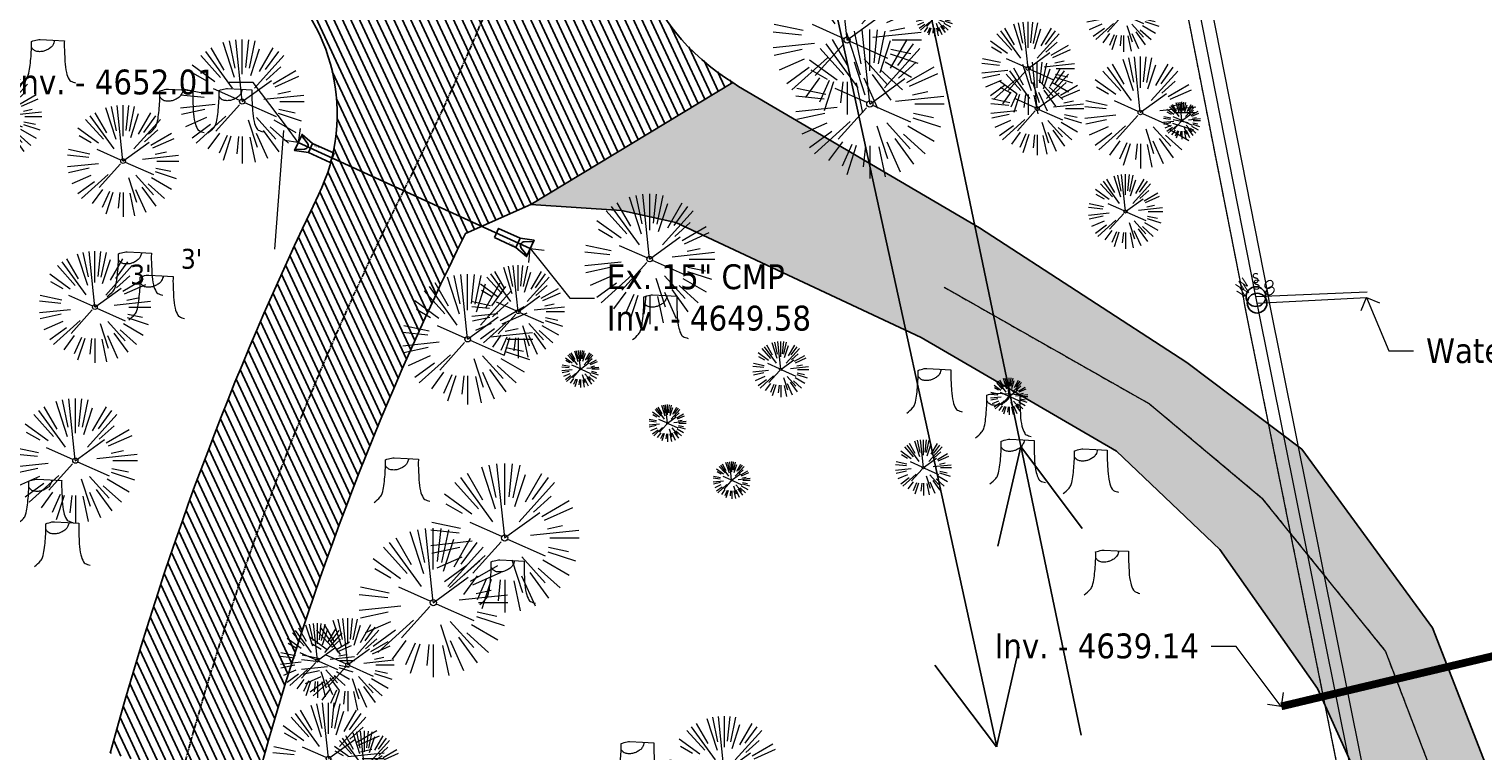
# Model space of a CAD drawing. Header units: feet. Extents: x 1134296 to 1140710, y 647902 to 649877.
# Tile 3 of 42: x 1134629 to 1134863, y 648098 to 648214. Entities that reach past the tile are written whole.
import ezdxf
from ezdxf import colors
from ezdxf.entities.mleader import LeaderData, LeaderLine
from ezdxf.enums import TextEntityAlignment as Align
from ezdxf.lldxf.tags import DXFTag
from ezdxf.math import Vec2, Vec3

# ---------------------------------------------------------------- set-up
doc = ezdxf.new("R2010")
doc.units = ezdxf.units.FT
doc.header["$MEASUREMENT"] = 0
doc.linetypes.add('CENTER2', pattern=[1.125, 0.75, -0.125, 0.125, -0.125])
doc.linetypes.add('PHANTOM2', pattern=[1.25, 0.625, -0.125, 0.125, -0.125, 0.125, -0.125])
for name, color, linetype in [('C-PRKG-ASPH', 5, 'Continuous'), ('C-ROAD-ASPHALT', 1, 'Continuous'), ('C-ROAD-CNTR', 1, 'CENTER2'), ('C-UTIL-STRM-PIPE', 210, 'Continuous'), ('C-UTIL-STRM-STRC', 210, 'Continuous'), ('C-UTIL-WATER-MEP', 7, 'WATER (.5x)'), ('G-TEXT-ST02', 2, 'Continuous'), ('G-XREF', 7, 'Continuous'), ('V-PVMT-ASPH', 111, 'Continuous'), ('V-UTIL-WATR-STRC', 8, 'Continuous')]:
    doc.layers.add(name, color=color, linetype=linetype)
for name, color, linetype, lineweight in [('V-ANNO-TEXT', 8, 'Continuous', 13), ('V-PVMT-HTCH-ASPH', 8, 'Continuous', 13), ('V-SITE-ROCK', 8, 'Continuous', 18), ('V-SITE-VEGE', 8, 'Continuous', 18), ('V-UTIL-STRM-LINE', 8, 'STORM (.5x)', 15), ('V-UTIL-WATR-LINE', 8, 'WATER', 15)]:
    doc.layers.add(name, color=color, linetype=linetype, lineweight=lineweight)
doc.layers.add('V-PVMT-CNTR', color=8, linetype='Continuous', lineweight=5, plot=False)
doc.styles.add('SEI Annotative', font='tahoma.ttf', dxfattribs={"height": 0.1})
doc.styles.add('SEI-Dim & Leader', font='tahoma.ttf')
doc.styles.get("Standard").update_dxf_attribs({"font": 'arial.ttf'})
tags = doc.linetypes.add('STORM (.5x)', pattern='A,0.75,-0.2,["SD",Standard,S=0.08,R=0,X=-0.1,Y=-0.04],-0.15', length=1.1).pattern_tags.tags
tags[6] = DXFTag(74, 10)
tags = doc.linetypes.add('WATER', pattern='A,1.5,-0.2,["W",Standard,S=0.08,R=0,X=-0.1,Y=-0.04],-0.05', length=1.75).pattern_tags.tags
tags[6] = DXFTag(74, 10)
tags = doc.linetypes.add('WATER (.5x)', pattern='A,0.75,-0.2,["W",Standard,S=0.08,R=0,X=-0.1,Y=-0.04],-0.05', length=1).pattern_tags.tags
tags[6] = DXFTag(74, 10)
pattern_1 = [(115, (0, 0), (-1.132884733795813, -0.5282728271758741), [])]

# ---------------------------------------------------------------- blocks, each defined once
blk = doc.blocks.new('V-UTIL-WATR-Water Shutoff')
blk.add_circle((0, 0), 0.03999999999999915)
at = {"style": 'SEI-Dim & Leader'}
for s, rotation, p in [('W', 45, (-0.04144128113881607, 0.03518861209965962)), ('O', 315, (0.03855871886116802, 0.03518861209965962))]:
    blk.add_text(s, height=0.04, rotation=rotation, dxfattribs=at).set_placement(p, align=Align.CENTER)
blk.add_text('S', height=0.04, dxfattribs=at).set_placement((-0.001441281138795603, 0.05518861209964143), align=Align.CENTER)
blk = doc.blocks.new('*U818', base_point=(1134826.363, 648170.821))
at = {"xscale": 39.73102651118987, "yscale": 39.73102651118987, "zscale": 39.73102651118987}
blk.add_blockref('V-UTIL-WATR-Water Shutoff', (1134826.363, 648170.821), dxfattribs=at)
blk = doc.blocks.new('*U819', base_point=(1134826.551, 648169.775))
at = {"xscale": 39.73102651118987, "yscale": 39.73102651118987, "zscale": 39.73102651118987}
blk.add_blockref('V-UTIL-WATR-Water Shutoff', (1134826.551, 648169.775), dxfattribs=at)
blk = doc.blocks.new('V-SITE-VEGE-Stump')
for points in [[(-0.122905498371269, -0.01429599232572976, 0.05261256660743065), (-0.09863241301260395, 0.007697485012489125, 0.1061947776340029), (-0.09053039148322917, 0.02191696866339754, 0.04486152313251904), (-0.08374707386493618, 0.05273626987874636, 0.02007395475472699), (-0.07764030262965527, 0.1228815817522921, 0.01167487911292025), (-0.07732468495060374, 0.1363966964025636, 0.007866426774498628), (-0.07764030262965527, 0.1564565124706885)], [(-0.07764030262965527, 0.1564565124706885, -0.02766804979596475), (-0.05341885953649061, 0.1633605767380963, -0.0679781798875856), (-0.04316680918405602, 0.1642506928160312), (0.008593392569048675, 0.1616126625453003), (0.05395851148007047, 0.1590945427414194)], [(0.01506844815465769, 0.161253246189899, -0.08286378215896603), (0.008147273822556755, 0.1419669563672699, -0.1113242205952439), (-0.002098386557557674, 0.130555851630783, -0.03931328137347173), (-0.01592715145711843, 0.1222882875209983, -0.04919659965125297), (-0.02797848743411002, 0.1177254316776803, -0.06600187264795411), (-0.0446681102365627, 0.1155126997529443, -0.07018691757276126), (-0.06035359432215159, 0.1177254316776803, -0.1148593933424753), (-0.06850904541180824, 0.1222766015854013, -0.0759377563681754), (-0.07734269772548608, 0.1331671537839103)], [(0.05395851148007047, 0.1590945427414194, 0.004334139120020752), (0.05376627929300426, 0.1369184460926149, 0.00834373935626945), (0.05395851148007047, 0.1253997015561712), (0.05605689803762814, 0.07623641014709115, 0.04625247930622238), (0.06241632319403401, 0.03170819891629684, 0.06962485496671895), (0.07334360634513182, 0.00381048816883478, 0.1497246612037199), (0.07941695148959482, -0.001975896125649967, 0.05852299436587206), (0.09922370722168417, -0.009139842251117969)]]:
    blk.add_lwpolyline(points, format="xyb")
blk = doc.blocks.new('V-SITE-VEGE-Coniferious Tree 2')
at = {"color": 0, "linetype": 'ByBlock'}
for p, q in [((-0.0574950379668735, 0.2703678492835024), (-0.1039851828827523, 0.4890788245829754)), ((-0.0003172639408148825, 0.0025937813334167), (-0.05229705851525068, 0.4972664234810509)), ((-3.601054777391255e-05, 0.2219193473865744), (-3.601054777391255e-05, 0.5000060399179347)), ((0.02890183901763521, 0.2753366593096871), (0.05222503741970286, 0.4972664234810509)), ((0.0571938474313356, 0.2692740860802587), (0.1039131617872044, 0.4890788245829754)), ((-0.07913071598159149, 0.1088658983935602), (-0.2939353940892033, 0.4045257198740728)), ((-0.1460065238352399, 0.2528363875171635), (-0.2500390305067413, 0.4330260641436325)), ((-0.06264093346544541, 0.1926377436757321), (-0.1545378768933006, 0.4755369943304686)), ((0.06850648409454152, 0.2109817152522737), (0.1382469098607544, 0.425630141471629)), ((0.139142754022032, 0.2410654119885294), (0.2499670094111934, 0.4330260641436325)), ((0.1868724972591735, 0.2572635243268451), (0.2938633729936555, 0.4045257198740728)), ((-0.2201011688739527, 0.1598873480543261), (-0.4045617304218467, 0.2938993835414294)), ((-0.1756943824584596, 0.1950752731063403), (-0.3346129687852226, 0.3715878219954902)), ((0.09777767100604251, 0.108636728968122), (0.3345409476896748, 0.3715878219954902)), ((-0.2844040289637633, 0.1641894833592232), (-0.393144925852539, 0.2269610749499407)), ((0.1919663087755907, 0.1728666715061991), (0.3115823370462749, 0.2805763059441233)), ((0.2487690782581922, 0.143647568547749), (0.4329900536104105, 0.2500030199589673)), ((0.2658942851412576, 0.1183972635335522), (0.4567507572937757, 0.2033670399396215)), ((-0.2961437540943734, 0.06292784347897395), (-0.4891148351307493, 0.1039491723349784)), ((-0.01992166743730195, 0.008854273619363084), (-0.2318825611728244, 0.1032199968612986)), ((-0.0009318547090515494, -0.0006770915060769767), (0.2349564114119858, 0.1707208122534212)), ((-0.3060292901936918, 0.03215663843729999), (-0.4973024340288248, 0.05226104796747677)), ((0.173080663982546, 0.01818771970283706), (0.497230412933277, 0.05226104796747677)), ((0.2872695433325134, 0.06106323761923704), (0.3884790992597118, 0.08257391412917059)), ((0.3024988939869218, 0), (0.4999700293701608, 0)), ((-0.2182782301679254, -0.02292736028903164), (-0.4973024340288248, -0.05226104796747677)), ((-0.302185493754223, -0.0642195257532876), (-0.4891148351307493, -0.1039491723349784)), ((-0.02300503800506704, -0.02554197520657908), (-0.2137781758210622, -0.2373882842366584)), ((0.01849546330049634, -0.008260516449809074), (0.2719985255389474, -0.1211160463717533)), ((0.2891445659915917, -0.09395946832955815), (0.4755009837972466, -0.1545018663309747)), ((0.2936342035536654, -0.06241742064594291), (0.4274066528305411, -0.09084484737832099)), ((-0.2881436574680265, -0.1282723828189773), (-0.4568227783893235, -0.2033670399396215)), ((-0.254528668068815, -0.1848980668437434), (-0.4045617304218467, -0.2938993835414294)), ((-0.1320480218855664, -0.1188660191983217), (-0.3716238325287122, -0.3345769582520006)), ((0.04781873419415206, -0.1473038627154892), (0.1192466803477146, -0.3671294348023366)), ((0.1143820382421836, -0.1271057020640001), (0.2718110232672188, -0.301920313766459)), ((0.2555295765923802, -0.1475434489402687), (0.4329900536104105, -0.2500030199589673)), ((-0.1842986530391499, -0.2536176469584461), (-0.2766747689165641, -0.3807650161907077)), ((-0.1213812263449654, -0.2725449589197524), (-0.1855903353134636, -0.4167758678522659)), ((-0.09098502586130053, -0.2799408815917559), (-0.1545378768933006, -0.4755369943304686)), ((-0.02966136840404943, -0.2817638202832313), (-0.04434904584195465, -0.4216092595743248)), ((-3.601054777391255e-05, -0.2817638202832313), (-3.601054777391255e-05, -0.5000060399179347)), ((0.06104806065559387, -0.2873055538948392), (0.1039131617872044, -0.4890788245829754)), ((0.1131111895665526, -0.2541280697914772), (0.2033310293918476, -0.4567867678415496)), ((0.1688618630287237, -0.2324611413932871), (0.2938633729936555, -0.4045257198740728)), ((0.2253521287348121, -0.2029399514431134), (0.3715518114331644, -0.3345769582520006))]:
    blk.add_line(p, q, dxfattribs=at)
blk.add_circle((-3.601054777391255e-05, 0), 0.02083358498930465)
blk = doc.blocks.new('_Open90')
at = {"color": 0, "linetype": 'ByBlock', "lineweight": -2}
for p, q in [((0, 0), (-1, 0)), ((-0.5, 0.5), (0, 0)), ((0, 0), (-0.5, -0.5))]:
    blk.add_line(p, q, dxfattribs=at)
blk = doc.blocks.new('*U872', base_point=(1134826.363, 648170.821))
at = {"xscale": 39.73102651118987, "yscale": 39.73102651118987, "zscale": 39.73102651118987}
blk.add_blockref('V-UTIL-WATR-Water Shutoff', (1134826.363, 648170.821), dxfattribs=at)
blk = doc.blocks.new('*U873', base_point=(1134826.551, 648169.775))
at = {"xscale": 39.73102651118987, "yscale": 39.73102651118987, "zscale": 39.73102651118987}
blk.add_blockref('V-UTIL-WATR-Water Shutoff', (1134826.551, 648169.775), dxfattribs=at)
blk = doc.blocks.new('*U1398')
at = {"flags": 128}
blk.add_lwpolyline([(0.8676975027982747, -2.148524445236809), (-1.059517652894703, -0.9715084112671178), (1.059517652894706, 0.9715084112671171), (2.06541310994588, -1.050297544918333)], dxfattribs=at)
blk.add_lwpolyline([(0.9213196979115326, 0.8447899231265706), (1.319032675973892, -0.6167117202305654, -0.609256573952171), (0.5003005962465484, -1.36743550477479), (-0.921319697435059, -0.8447899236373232)], format="xyb", dxfattribs=at)
blk.add_lwpolyline([(4.653849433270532, -3.873221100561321), (3.456133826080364, -4.971448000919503), (0.8676975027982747, -2.148524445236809), (2.06541310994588, -1.050297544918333)], close=True, dxfattribs=at)
at = {"layer": 'Defpoints'}
blk.add_text('15" FES', height=0.1999999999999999, rotation=132.4926644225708, dxfattribs=at).set_placement((2.938237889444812, -2.129013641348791))
blk = doc.blocks.new('*U1396')
at = {"flags": 128}
blk.add_lwpolyline([(-4.653849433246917, 3.873221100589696), (-3.456133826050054, 4.971448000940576), (-0.8676975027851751, 2.1485244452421), (-2.065413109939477, 1.050297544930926)], close=True, dxfattribs=at)
blk.add_lwpolyline([(-0.8676975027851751, 2.1485244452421), (1.059517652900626, 0.971508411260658), (-1.059517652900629, -0.9715084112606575), (-2.065413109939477, 1.050297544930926)], dxfattribs=at)
blk.add_lwpolyline([(-0.9213196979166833, -0.8447899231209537), (-1.319032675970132, 0.6167117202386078, -0.609256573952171), (-0.5003005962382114, 1.36743550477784), (0.9213196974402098, 0.8447899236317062)], format="xyb", dxfattribs=at)
at = {"layer": 'Defpoints'}
blk.add_text('15" FES', height=0.2, rotation=312.4926644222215, dxfattribs=at).set_placement((-2.938237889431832, 2.129013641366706))
blk = doc.blocks.new('C_PBASE-PACTOLA_02403811')
at = {"layer": 'C-ROAD-ASPHALT'}
for points in [[(1134641.753924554, 648097.236757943, -0.04745863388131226), (1134675.306121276, 648187.2144013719, 0.3533595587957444), (1134666.801823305, 648223.938865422, -0.1061807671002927), (1134644.201008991, 648251.02779896), (1134637.908204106, 648263.0052472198), (1134624.340160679, 648241.5287128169), (1134586.209279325, 648314.1053565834), (1134596.832358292, 648319.6865924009, 0.4142135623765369), (1134601.03389425, 648333.1901880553), (1134601.03389425, 648333.1901880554, -0.272198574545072), (1134605.099853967, 648418.2428533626), (1134606.838864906, 648420.9012729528, -0.1021731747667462), (1134622.244871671, 648436.3835698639, 0.468797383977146), (1134623.08730174, 648444.0239125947, -0.03941359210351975), (1134613.58995056, 648455.5746915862), (1134609.942525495, 648460.8004692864, -0.1042089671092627), (1134568.347173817, 648558.7203512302), (1134550.704167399, 648648.5084634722, -0.01381007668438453), (1134546.056886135, 648676.177626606), (1134536.979293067, 648741.163650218, -0.0943332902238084), (1134542.658637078, 648856.2170945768), (1134551.221944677, 648891.6030739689, -0.01079874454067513), (1134557.394969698, 648914.8990641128)], [(1134742.07570745, 648205.3474165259, -0.3616510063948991), (1134727.411149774, 648247.6528264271, 0.1404834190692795), (1134736.889002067, 648364.0920688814, -0.5249805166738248), (1134771.231154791, 648399.5835374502, -0.3046973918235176), (1134795.562167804, 648376.6182453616), (1134801.464805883, 648350.5583730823, 0.1721831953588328), (1134817.907219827, 648324.5505255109, -0.3857361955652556), (1134819.03336879, 648317.9301155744), (1134810.834437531, 648305.0767664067)], [(1134664.934415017, 648091.0186503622, -0.04992673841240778), (1134698.996135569, 648181.0065459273), (1134709.513, 648185.696), (1134742.075672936, 648205.3473956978)]]:
    blk.add_lwpolyline(points, format="xyb", dxfattribs=at)
at = {"layer": 'C-ROAD-CNTR', "flags": 128}
blk.add_lwpolyline([(1134682.815781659, 648422.2458494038), (1134669.21986276, 648425.8462855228, -0.1774687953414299), (1134620.150062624, 648460.1534391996), (1134616.502637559, 648465.3792168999, -0.1042089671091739), (1134576.197064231, 648560.2628234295), (1134558.554057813, 648650.0509356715, -0.01381007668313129), (1134553.979962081, 648677.2843639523), (1134544.902369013, 648742.2703875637, -0.09433329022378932), (1134550.434197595, 648854.3354307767), (1134558.997505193, 648889.7214101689, -0.1428635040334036), (1134712.374228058, 649156.8312964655), (1134786.199238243, 649227.8108874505, -0.04164346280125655), (1134812.006441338, 649248.7876063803), (1134833.030879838, 649263.1487701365, -0.2654684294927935), (1134926.96397912, 649270.7084407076), (1134949.260464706, 649260.2481514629, -0.03670103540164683), (1135013.162783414, 649224.3333579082), (1135075.321908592, 649183.1273199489, -0.3025232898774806), (1135105.389164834, 649111.5845632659), (1135099.687602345, 649081.8875520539, -0.04927264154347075), (1135094.100293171, 649063.036833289), (1135036.844839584, 648922.3955038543, -0.009218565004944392), (1135029.58001939, 648905.4517031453), (1134962.363987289, 648756.3352782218, -0.01915469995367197), (1134945.301367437, 648722.0511597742), (1134909.791676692, 648657.06607992, -0.111236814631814), (1134866.238656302, 648607.5744966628), (1134762.181369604, 648532.0907847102, 0.3229446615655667), (1134716.395894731, 648393.2215671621), (1134719.721086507, 648382.7059234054, -0.1714240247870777), (1134715.287797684, 648249.5554414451), (1134707.163513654, 648228.7837741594, -0.02272318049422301), (1134688.713657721, 648187.2766264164, 0.05045028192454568), (1134653.344169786, 648094.1277041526)], format="xyb", dxfattribs=at)
at = {"layer": 'C-UTIL-STRM-PIPE', "flags": 128}
blk.add_lwpolyline([(1134672.052999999, 648195.670999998), (1134709.439, 648178.598)], dxfattribs=at)
at = {"layer": 'C-UTIL-WATER-MEP', "flags": 128}
for points in [[(1134798.207144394, 648100.1458986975), (1134772.368431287, 648223.9480190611)], [(1134784.622677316, 648098.273166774), (1134757.62070174, 648221.8573842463)], [(1134788.491527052, 648146.69674752), (1134784.75343733, 648130.6258116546)], [(1134788.491527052, 648146.6967475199), (1134798.345857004, 648133.4626825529)], [(1134784.571974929, 648098.2620887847), (1134788.215396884, 648114.3547508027)], [(1134784.571974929, 648098.2620887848), (1134774.639912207, 648111.4379160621)]]:
    blk.add_lwpolyline(points, dxfattribs=at)
at = {"layer": 'C-UTIL-STRM-STRC', "color": 221, "linetype": 'Continuous', "lineweight": -3, "rotation": 22.93653584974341}
for name, p in [('*U1398', (1134672.053, 648195.671)), ('*U1396', (1134709.439, 648178.598))]:
    blk.add_blockref(name, p, dxfattribs=at)
blk = doc.blocks.new('C_PHTCH-PACTOLA_02403811')
at = {"layer": 'C-PRKG-ASPH'}
h = blk.add_hatch(dxfattribs=at)
h.set_pattern_fill('ANSI31', color=256, scale=10, angle=70)
h.set_pattern_definition(pattern_1)
edge = h.paths.add_edge_path(flags=16)
edge.add_arc((1135093.567290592, 648760.3570235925), 541.9999999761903, 143.5703577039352, 153.2664360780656, ccw=False)
edge.add_arc((1135093.567290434, 648760.3570237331), 541.9999997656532, 133.8742793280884, 143.5703577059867, ccw=False)
edge.add_line((1134717.918854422, 649151.0643979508), (1134791.743864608, 649222.0439889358))
edge.add_arc((1134924.814897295, 649083.6384245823), 191.9999999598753, 124.33581191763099, 133.8742793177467, ccw=False)
edge.add_line((1134816.518779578, 649242.1816391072), (1134837.543218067, 649256.5428028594))
edge.add_arc((1134886.614896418, 649184.7029087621), 87.00000000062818, 64.86660358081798, 124.33581191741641, ccw=False)
edge.add_line((1134923.566161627, 649263.4658695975), (1134945.862647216, 649253.0055803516))
edge.add_arc((1134736.896871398, 648807.5874571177), 491.9999999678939, 56.45911934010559, 64.86660355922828, ccw=False)
edge.add_line((1135008.742528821, 649217.6654234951), (1135070.901654, 649176.4593855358))
edge.add_arc((1135036.644680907, 649124.7828938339), 62.00000000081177, -10.868034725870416, 56.45911933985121, ccw=False)
edge.add_line((1135097.532652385, 649113.0929439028), (1135091.831089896, 649083.3959326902))
edge.add_arc((1135001.481196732, 649100.7423100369), 92.00000001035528, 337.8486329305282, 349.13196525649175, ccw=False)
edge.add_line((1135086.690765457, 649066.0532714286), (1135029.43531187, 648925.4119419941))
edge.add_arc((1134573.749357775, 649110.9228871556), 491.9999995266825, 335.73595333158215, 337.84863296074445, ccw=False)
edge.add_line((1135022.286728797, 648908.7392420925), (1134970.105907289, 648792.9779079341))
edge.add_line((1134970.105907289, 648792.9779079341), (1134955.070696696, 648759.622817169))
edge.add_arc((1134506.533324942, 648961.8064625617), 492.0000003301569, 331.3465562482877, 335.7359533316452, ccw=False)
edge.add_line((1134938.281078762, 648725.8872446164), (1134902.771388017, 648660.9021647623))
edge.add_arc((1134778.161263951, 648728.9926705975), 142.0000000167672, 305.95733191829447, 331.34655630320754, ccw=False)
edge.add_line((1134861.541195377, 648614.0501326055), (1134757.483908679, 648538.5664206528))
edge.add_arc((1134835.579196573, 648430.9089730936), 133.0000000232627, 125.9573319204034, 166.4171722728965)
edge.add_arc((1134672.277915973, 648470.363906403), 35.00000000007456, 244.10855969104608, 346.41717227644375, ccw=False)
edge.add_arc((1134691.461854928, 648509.9128519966), 78.95614352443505, 214.9055155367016, 244.1168481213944, ccw=False)
edge.add_line((1134626.710174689, 648464.732186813), (1134623.062749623, 648469.9579645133))
edge.add_arc((1134821.506139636, 648608.4650796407), 241.9999999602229, 191.1167612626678, 214.9138039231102, ccw=False)
edge.add_line((1134584.046954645, 648561.8052956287), (1134566.403948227, 648651.5934078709))
edge.add_arc((1135049.172208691, 648746.4554480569), 491.9999999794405, 187.9519260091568, 191.1167612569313, ccw=False)
edge.add_line((1134561.903038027, 648678.391101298), (1134552.825444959, 648743.3771249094))
edge.add_arc((1134842.017716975, 648783.7730382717), 292.0000000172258, 166.3961174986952, 187.9519260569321, ccw=False)
edge.add_line((1134558.209758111, 648852.4537669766), (1134566.77306571, 648887.8397463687))
edge.add_arc((1135093.567290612, 648760.357023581), 542.0000000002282, 158.0478401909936, 166.396117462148, ccw=False)
edge.add_arc((1135093.567290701, 648760.357023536), 542.0000000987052, 153.2664360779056, 158.0478401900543, ccw=False)
edge = h.paths.add_edge_path()
edge.add_line((1134664.934415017, 648091.0186503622), (1134641.753924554, 648097.236757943))
edge.add_arc((1135131.441785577, 647965.8792352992), 506.9999999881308, 154.1154939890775, 164.9840567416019, ccw=False)
edge.add_arc((1135131.44177555, 647965.8792402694), 506.9999887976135, 153.4314984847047, 154.115493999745, ccw=False)
edge.add_arc((1134241.513528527, 648410.9103548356), 488.0000000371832, 333.4314984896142, 338.6383717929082)
edge.add_line((1134695.987914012, 648233.1548120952), (1134704.112198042, 648253.9264793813))
edge.add_arc((1134529.027803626, 648322.4060737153), 188.0000000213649, 338.6383717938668, 377.1954705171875)
edge.add_arc((1134651.306425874, 648360.2470375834), 60.00000000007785, 17.1954705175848, 74.97265706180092)
edge.add_line((1134666.863224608, 648418.1951696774), (1134661.500576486, 648419.8056636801))
edge.add_arc((1134691.489318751, 648509.9450223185), 94.99699278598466, 223.9418846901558, 251.5980721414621, ccw=False)
edge.add_arc((1134691.535842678, 648509.9839590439), 95.05751145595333, 214.9165962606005, 223.9393241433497, ccw=False)
edge.add_line((1134613.590003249, 648455.5746160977), (1134609.942525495, 648460.8004692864))
edge.add_arc((1134821.506139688, 648608.4650796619), 258.0000000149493, 191.1167612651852, 214.9138039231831, ccw=False)
edge.add_line((1134568.347173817, 648558.7203512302), (1134550.704167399, 648648.5084634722))
edge.add_arc((1135049.172208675, 648746.4554480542), 507.9999999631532, 187.9519260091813, 191.1167612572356, ccw=False)
edge.add_line((1134546.056886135, 648676.177626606), (1134536.979293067, 648741.163650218))
edge.add_arc((1134842.01771694, 648783.7730382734), 307.9999999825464, 166.3961174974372, 187.9519260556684, ccw=False)
edge.add_line((1134542.658637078, 648856.2170945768), (1134551.221944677, 648891.6030739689))
edge.add_arc((1135093.567290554, 648760.3570237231), 557.9999999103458, 163.9213237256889, 166.3961174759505, ccw=False)
edge.add_arc((1134538.177323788, 648920.4382053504), 19.99999999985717, 343.9213237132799, 402.7699397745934)
edge.add_line((1134552.859048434, 648934.0193305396), (1134533.446357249, 648955.005204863))
edge.add_arc((1135093.567290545, 648760.3570234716), 592.9783928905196, 146.0187423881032, 160.8370986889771, ccw=False)
edge.add_line((1134601.857481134, 649091.7855040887), (1134616.582948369, 649064.0343807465))
edge.add_arc((1134620.999668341, 649066.3780071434), 5.000000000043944, 207.9515834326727, 327.0740857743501)
edge.add_arc((1135093.567290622, 648760.3570235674), 558.0000000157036, 133.8742793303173, 147.0740857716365, ccw=False)
edge.add_line((1134706.829601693, 649162.5981949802), (1134780.654611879, 649233.5777859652))
edge.add_arc((1134924.814897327, 649083.6384245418), 208.0000000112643, 124.3358119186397, 133.8742793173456, ccw=False)
edge.add_line((1134807.494103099, 649255.3935736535), (1134828.518541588, 649269.7547374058))
edge.add_arc((1134886.614896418, 649184.7029087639), 102.9999999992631, 64.86660357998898, 124.33581191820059, ccw=False)
edge.add_line((1134930.361796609, 649277.9510118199), (1134952.658282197, 649267.4907225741))
edge.add_arc((1134736.896871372, 648807.5874570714), 508.0000000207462, 56.4591193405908, 64.86660355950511, ccw=False)
edge.add_line((1135017.583038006, 649231.0012923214), (1135079.742163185, 649189.7952543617))
edge.add_arc((1135036.644680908, 649124.782893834), 77.99999999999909, -10.868034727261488, 56.45911934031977, ccw=False)
edge.add_line((1135113.245677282, 649110.0761826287), (1135107.544114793, 649080.3791714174))
edge.add_arc((1135001.481196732, 649100.7423100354), 108.0000000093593, 337.84863293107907, 349.131965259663, ccw=False)
edge.add_line((1135101.509820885, 649060.0203951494), (1135044.254367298, 648919.3790657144))
edge.add_arc((1134573.749357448, 649110.9228872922), 507.9999998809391, 335.7359533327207, 337.84863295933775, ccw=False)
edge.add_line((1135036.873309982, 648902.1641641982), (1134969.657277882, 648753.0477392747))
edge.add_arc((1134506.53332524, 648961.8064624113), 507.9999999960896, 331.346556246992, 335.73595333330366, ccw=False)
edge.add_line((1134952.321656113, 648718.215074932), (1134916.811965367, 648653.2299950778))
edge.add_arc((1134778.161263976, 648728.9926705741), 157.9999999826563, 305.9573319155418, 331.3465563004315, ccw=False)
edge.add_line((1134870.936117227, 648601.0988607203), (1134766.878830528, 648525.6151487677))
edge.add_arc((1134835.579196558, 648430.9089731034), 117.0000000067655, 125.9573319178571, 162.264860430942)
edge.add_arc((1134752.713885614, 648457.4106757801), 29.99999999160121, 162.264860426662, 196.8024120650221)
edge.add_arc((1134835.579196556, 648430.9089731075), 113.0000000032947, 170.9217318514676, 197.5476736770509)
edge.add_line((1134727.837491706, 648396.8395581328), (1134731.162683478, 648386.3239143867))
edge.add_arc((1134529.027802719, 648322.4060734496), 212.0000009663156, 11.340079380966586, 17.54767372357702, ccw=False)
edge.add_arc((1134529.055568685, 648322.403813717), 211.9732215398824, -20.64909134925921, 11.342153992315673, ccw=False)
edge.add_arc((1134759.869013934, 648235.3149369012), 34.72371615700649, 159.1871917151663, 239.4135572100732)
edge.add_line((1134742.200276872, 648205.422593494), (1134709.513, 648185.696))
edge.add_line((1134709.513, 648185.696), (1134698.996135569, 648181.0065459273))
edge.add_arc((1135131.441785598, 647965.8792352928), 483.0000000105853, 153.5511843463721, 164.9840567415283)
h = blk.add_hatch(dxfattribs=at)
h.set_pattern_fill('ANSI31', color=256, scale=10, angle=70)
h.set_pattern_definition(pattern_1)
edge = h.paths.add_edge_path()
edge.add_arc((1134648.315845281, 648200.3111567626), 30.00000000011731, 334.1154939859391, 411.9608870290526)
edge.add_arc((1134718.562561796, 648290.096449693), 84.00000003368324, 207.7168872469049, 231.9608870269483, ccw=False)
edge.add_line((1134644.201008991, 648251.02779896), (1134637.908204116, 648263.0052472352))
edge.add_line((1134637.908204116, 648263.0052472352), (1134624.340160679, 648241.5287128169))
edge.add_line((1134624.340160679, 648241.5287128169), (1134586.209279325, 648314.1053565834))
edge.add_line((1134586.209279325, 648314.1053565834), (1134596.832358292, 648319.6865924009))
edge.add_arc((1134592.181328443, 648328.5391582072), 10.00000000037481, 297.7168872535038, 387.7168872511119)
edge.add_arc((1134675.395447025, 648372.2588387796), 84.00000000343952, 146.8092076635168, 207.7168872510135, ccw=False)
edge.add_line((1134605.099853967, 648418.2428533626), (1134606.838864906, 648420.9012729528))
edge.add_arc((1134652.028889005, 648391.340120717), 53.99999999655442, 123.47381821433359, 146.8092076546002, ccw=False)
edge.add_arc((1134619.487092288, 648440.5542596), 4.999999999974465, 303.4738182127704, 403.9420609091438)
edge.add_arc((1134691.489318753, 648509.9450223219), 94.99699278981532, 223.9418846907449, 251.5980721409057)
edge.add_arc((1134652.028889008, 648391.3401207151), 29.99999999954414, 71.59553892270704, 146.8092076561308)
edge.add_arc((1134675.665423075, 648372.3186414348), 60.26685623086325, 143.9760561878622, 207.647841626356)
edge.add_arc((1134631.132617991, 648349.0036895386), 9.999999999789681, 207.7168872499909, 297.7168872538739)
edge.add_line((1134635.783647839, 648340.1511237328), (1134646.406726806, 648345.7323595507))
edge.add_line((1134646.406726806, 648345.7323595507), (1134684.53760816, 648273.1557157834))
edge.add_line((1134684.53760816, 648273.1557157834), (1134659.15436205, 648274.1677188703))
edge.add_line((1134659.15436205, 648274.1677188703), (1134665.447166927, 648262.190270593))
edge.add_arc((1134718.562561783, 648290.096449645), 59.9999999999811, 207.716887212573, 228.7850574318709)
edge.add_arc((1134688.912706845, 648256.2455101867), 14.99999999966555, 228.7850574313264, 338.6383717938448)
edge.add_line((1134702.882206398, 648250.7817127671), (1134695.987914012, 648233.1548120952))
edge.add_arc((1134241.513528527, 648410.9103548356), 488.0000000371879, 333.43149848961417, 338.63837179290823, ccw=False)
edge.add_arc((1135131.441781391, 647965.879237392), 506.999995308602, 153.4314984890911, 154.1154939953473)
blk = doc.blocks.new('C_XBASE-PACTOLA_02403811')
at = {"layer": 'V-PVMT-HTCH-ASPH', "transparency": 33554483}
h = blk.add_hatch(dxfattribs=at)
h.set_pattern_fill('DOTS', color=256, scale=30)
h.set_pattern_definition([(0, (0, 0), (0.9375, 1.875), [0, -1.875])])
h.paths.add_polyline_path([(1134742.075672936, 648205.3473956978), (1134743.005, 648204.661), (1134781.822, 648181.915), (1134815.223, 648160.1869999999), (1134833.748, 648146.244), (1134854.823, 648117.4649999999), (1134869.618, 648079.3569999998), (1134879.185000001, 648052.0120000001), (1134857.767, 648057.4479999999), (1134853.109, 648070.4499999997), (1134836.305, 648107.6809999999), (1134820.558, 648130.0690000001), (1134803.909, 648145.9079999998), (1134772.427, 648164.2510000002), (1134732.878, 648182.7689999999), (1134724.142999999, 648184.6859999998), (1134709.513, 648185.696)])
at = {"layer": 'V-PVMT-ASPH', "flags": 128}
blk.add_lwpolyline([(1134742.075672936, 648205.3473956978), (1134743.005, 648204.661), (1134781.822, 648181.915), (1134815.223, 648160.1869999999), (1134833.748, 648146.244), (1134854.823, 648117.4649999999), (1134869.618, 648079.3569999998), (1134879.185000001, 648052.0120000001), (1134857.767, 648057.4479999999), (1134853.109, 648070.4499999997), (1134836.305, 648107.6809999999), (1134820.558, 648130.0690000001), (1134803.909, 648145.9079999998), (1134772.427, 648164.2510000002), (1134732.878, 648182.7689999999), (1134724.142999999, 648184.6859999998), (1134709.513, 648185.696)], close=True, dxfattribs=at)
at = {"layer": 'V-PVMT-CNTR', "lineweight": 5, "flags": 128}
blk.add_lwpolyline([(1134776.108, 648172.3619999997), (1134809.197, 648153.5579999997), (1134827.278, 648138.4249999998), (1134847.24, 648113.6499999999), (1134861.793, 648075.5789999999), (1134871.780999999, 648049.7909999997)], dxfattribs=at)
at = {"layer": 'V-PVMT-CNTR', "linetype": 'CENTER2', "lineweight": 5, "flags": 128}
blk.add_lwpolyline([(1134776.108, 648172.3619999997), (1134809.197, 648153.5579999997), (1134827.278, 648138.4249999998), (1134847.24, 648113.6499999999), (1134861.793, 648075.5789999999), (1134871.780999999, 648049.7909999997)], dxfattribs=at)
at = {"layer": 'V-SITE-VEGE', "lineweight": 18, "flags": 128}
blk.add_lwpolyline([(1134668.295, 648178.4879999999), (1134669.722999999, 648197.6119999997)], dxfattribs=at)
at = {"layer": 'V-SITE-VEGE', "linetype": 'Continuous', "lineweight": 18, "flags": 128}
blk.add_lwpolyline([(1134668.295, 648178.4879999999), (1134669.722999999, 648197.6119999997)], dxfattribs=at)
at = {"layer": 'V-UTIL-STRM-LINE', "const_width": 1.25, "flags": 128}
blk.add_lwpolyline([(1134875.633, 648115.526), (1134830.442, 648104.7960000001)], dxfattribs=at)
at = {"layer": 'V-UTIL-STRM-LINE', "ltscale": 0.75, "const_width": 0.2, "flags": 128}
blk.add_lwpolyline([(1134875.633, 648115.526), (1134830.442, 648104.7960000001)], dxfattribs=at)
at = {"layer": 'V-UTIL-WATR-LINE', "ltscale": 0.75, "flags": 128}
blk.add_lwpolyline([(1134856.596804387, 648010.0958850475), (1134824.586161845, 648169.4010616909), (1134824.397491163, 648170.4507932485), (1134715.215787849, 648724.6782185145), (1134627.692539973, 649042.7114006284), (1134623.097313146, 649060.4911384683), (1134614.185837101, 649111.8569618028), (1134603.321415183, 649126.0128183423)], dxfattribs=at)
at = {"layer": 'V-UTIL-WATR-LINE', "linetype": 'PHANTOM2', "ltscale": 0.75, "flags": 128}
blk.add_lwpolyline([(1134856.596804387, 648010.0958850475), (1134824.586161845, 648169.4010616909), (1134824.397491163, 648170.4507932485), (1134715.215787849, 648724.6782185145), (1134627.692539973, 649042.7114006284), (1134623.097313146, 649060.4911384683), (1134614.185837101, 649111.8569618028), (1134603.321415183, 649126.0128183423)], dxfattribs=at)
at = {"layer": 'V-UTIL-WATR-LINE', "flags": 128}
for points in [[(1134858.557610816, 648010.4898877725), (1134826.551, 648169.775), (1134826.363, 648170.821), (1134717.163755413, 648725.1374681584), (1134629.625, 649043.227), (1134625.054, 649060.913), (1134616.072228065, 649112.68400944), (1134604.908, 649127.2305)], [(1134860.518417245, 648010.8838904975), (1134828.515838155, 648170.1489383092), (1134828.328508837, 648171.1912067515), (1134719.111722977, 648725.5967178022), (1134719.100313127, 648725.6381777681)], [(1134826.363, 648170.821), (1134844.312, 648171.574)], [(1134826.551, 648169.775), (1134844.195, 648170.696)]]:
    blk.add_lwpolyline(points, dxfattribs=at)
at = {"layer": 'V-SITE-VEGE', "rotation": 8.537736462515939e-07}
for p, xscale, yscale, zscale in [((1134760.487, 648212.181), 23.99971008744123, 23.99971008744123, 23.99971008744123), ((1134804.998, 648216.276), 11.99985504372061, 11.99985504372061, 11.99985504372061), ((1134774.544, 648215.792), 5.999927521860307, 5.999927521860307, 5.999927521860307), ((1134764.149, 648201.875), 23.99971008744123, 23.99971008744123, 23.99971008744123), ((1134814.442, 648199.194), 5.999927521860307, 5.999927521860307, 5.999927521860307), ((1134805.353, 648184.551), 11.99985504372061, 11.99985504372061, 11.99985504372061), ((1134717.516, 648159.165), 5.999927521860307, 5.999927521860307, 5.999927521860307), ((1134786.598, 648154.756), 5.999927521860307, 5.999927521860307, 5.999927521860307), ((1134731.551, 648150.423), 5.999927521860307, 5.999927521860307, 5.999927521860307), ((1134705.319, 648131.946), 23.99971008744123, 23.99971008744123, 23.99971008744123), ((1134741.886, 648141.242), 5.999927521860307, 5.999927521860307, 5.999927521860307), ((1134693.805, 648121.519), 23.99971008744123, 23.99971008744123, 23.99971008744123), ((1134675.132, 648112.191), 11.99985504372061, 11.99985504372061, 11.99985504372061), ((1134682.727, 648094.83), 11.99985504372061, 11.99985504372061, 11.99985504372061)]:
    blk.add_blockref('V-SITE-VEGE-Coniferious Tree 2', p, dxfattribs=dict(at, xscale=xscale, yscale=yscale, zscale=zscale))
at = {"layer": 'V-SITE-VEGE'}
for name, p, xscale, yscale, zscale in [('V-SITE-VEGE-Coniferious Tree 2', (1134789.652, 648207.604), 14.99981880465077, 14.99981880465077, 14.99981880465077), ('V-SITE-VEGE-Stump', (1134632.179, 648205.643), 40.31522404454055, 40.31522404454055, 40.31522404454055), ('V-SITE-VEGE-Coniferious Tree 2', (1134663.022, 648202.259), 19.99975840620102, 19.99975840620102, 19.99975840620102), ('V-SITE-VEGE-Coniferious Tree 2', (1134807.736, 648200.496), 17.99978256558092, 17.99978256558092, 17.99978256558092), ('V-SITE-VEGE-Coniferious Tree 2', (1134791.124, 648201.126), 14.99981880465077, 14.99981880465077, 14.99981880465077), ('V-SITE-VEGE-Coniferious Tree 2', (1134623.736, 648199.872), 13.99983088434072, 13.99983088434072, 13.99983088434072), ('V-SITE-VEGE-Stump', (1134652.87, 648197.655), 40.31522404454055, 40.31522404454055, 40.31522404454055), ('V-SITE-VEGE-Stump', (1134662.408, 648197.743), 40.31522404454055, 40.31522404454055, 40.31522404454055), ('V-SITE-VEGE-Coniferious Tree 2', (1134643.809, 648192.664), 17.99978256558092, 17.99978256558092, 17.99978256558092), ('V-SITE-VEGE-Coniferious Tree 2', (1134728.676, 648176.87), 20.99974632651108, 20.99974632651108, 20.99974632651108), ('V-SITE-VEGE-Coniferious Tree 2', (1134639.278, 648169.132), 17.99978256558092, 17.99978256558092, 17.99978256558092), ('V-SITE-VEGE-Stump', (1134646.2, 648171.422), 40.31522404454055, 40.31522404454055, 40.31522404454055), ('V-SITE-VEGE-Stump', (1134649.695, 648167.681), 40.31522404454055, 40.31522404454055, 40.31522404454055), ('V-SITE-VEGE-Coniferious Tree 2', (1134699.341, 648163.963), 20.99974632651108, 20.99974632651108, 20.99974632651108), ('V-SITE-VEGE-Coniferious Tree 2', (1134707.475, 648168.406), 14.99981880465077, 14.99981880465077, 14.99981880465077), ('V-SITE-VEGE-Stump', (1134730.86, 648164.473), 40.31522404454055, 40.31522404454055, 40.31522404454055), ('V-SITE-VEGE-Coniferious Tree 2', (1134749.796, 648159.107), 8.999891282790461, 8.999891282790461, 8.999891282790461), ('V-SITE-VEGE-Stump', (1134775.048, 648152.636), 40.31522404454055, 40.31522404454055, 40.31522404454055), ('V-SITE-VEGE-Coniferious Tree 2', (1134636.129, 648144.394), 19.99975840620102, 19.99975840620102, 19.99975840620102), ('V-SITE-VEGE-Stump', (1134786.14, 648148.651), 40.31522404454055, 40.31522404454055, 40.31522404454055), ('V-SITE-VEGE-Coniferious Tree 2', (1134772.786, 648143.275), 8.999891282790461, 8.999891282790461, 8.999891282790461), ('V-SITE-VEGE-Stump', (1134788.438, 648141.223), 40.31522404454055, 40.31522404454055, 40.31522404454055), ('V-SITE-VEGE-Stump', (1134800.235, 648139.662), 40.31522404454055, 40.31522404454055, 40.31522404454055), ('V-SITE-VEGE-Stump', (1134689.225, 648138.228), 40.31522404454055, 40.31522404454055, 40.31522404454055), ('V-SITE-VEGE-Stump', (1134631.75, 648134.785), 40.31522404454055, 40.31522404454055, 40.31522404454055), ('V-SITE-VEGE-Stump', (1134634.497, 648127.923), 40.31522404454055, 40.31522404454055, 40.31522404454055), ('V-SITE-VEGE-Stump', (1134803.663, 648123.373), 40.31522404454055, 40.31522404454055, 40.31522404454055), ('V-SITE-VEGE-Stump', (1134706.261, 648121.796), 40.31522404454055, 40.31522404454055, 40.31522404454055), ('V-SITE-VEGE-Coniferious Tree 2', (1134680.015, 648111.499), 14.99981880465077, 14.99981880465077, 14.99981880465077), ('V-SITE-VEGE-Coniferious Tree 2', (1134676.917, 648096.39), 17.99978256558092, 17.99978256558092, 17.99978256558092), ('V-SITE-VEGE-Coniferious Tree 2', (1134740.705, 648094.237), 17.99978256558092, 17.99978256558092, 17.99978256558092), ('V-SITE-VEGE-Stump', (1134727.187, 648092.504), 40.31522404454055, 40.31522404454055, 40.31522404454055)]:
    blk.add_blockref(name, p, dxfattribs=dict(at, xscale=xscale, yscale=yscale, zscale=zscale))
at = {"layer": 'V-UTIL-WATR-STRC'}
for name, p in [('*U818', (1134826.363, 648170.821)), ('*U872', (1134826.363, 648170.821)), ('*U819', (1134826.551, 648169.775)), ('*U873', (1134826.551, 648169.775))]:
    blk.add_blockref(name, p, dxfattribs=at)
at = {"layer": 'V-UTIL-WATR-STRC', "xscale": 39.73102651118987, "yscale": 39.73102651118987, "zscale": 39.73102651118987}
for p in [(1134826.363, 648170.821), (1134826.551, 648169.775)]:
    blk.add_blockref('V-UTIL-WATR-Water Shutoff', p, dxfattribs=at)
at = {"layer": 'V-SITE-ROCK', "style": 'SEI Annotative'}
for p in [(1134653.135731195, 648175.3247688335), (1134644.964731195, 648172.7867688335)]:
    blk.add_text("3'", height=3.2, dxfattribs=at).set_placement(p)
at = {"layer": 'V-ANNO-TEXT'}
ml = blk.add_multileader_mtext('Standard', dxfattribs=at)
ml.set_content('Inv. - 4652.01', color=256, style='SEI-Dim & Leader')
ml.set_leader_properties(color=256, linetype='ByLayer', lineweight=-1)
ml.set_arrow_properties(name='OPEN90')
ml.build(insert=Vec2(0, 0))
ml.multileader.update_dxf_attribs({"text_left_attachment_type": 2, "text_right_attachment_type": 2, "dogleg_length": 0.1, "arrow_head_size": 3.2, "scale": 40})
ctx = ml.context
ctx.base_point, ctx.scale, ctx.arrow_head_size, ctx.plane_origin = Vec3(1134622.819653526, 648205.3328012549), 40, 3.2, Vec3(1134672.053, 648195.671)
ctx.left_attachment, ctx.right_attachment, ctx.text_align_type = 2, 2, 2
notes = []
notes.append((ctx, [(0, (1, 1, 0), (1134664.772642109, 648205.3328012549), (-1, 0), 4, [(0, [(1134672.053, 648195.671)], 0, [])])]))
ctx.mtext.insert, ctx.mtext.alignment, ctx.mtext.flow_direction = Vec3(1134658.772642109, 648207.4160786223), 3, 5
ml = blk.add_multileader_mtext('Standard', dxfattribs=at)
ml.set_content('Ex. 15" CMP\\PInv. - 4649.58', color=256, style='SEI-Dim & Leader')
ml.set_leader_properties(color=256, linetype='ByLayer', lineweight=-1)
ml.set_arrow_properties(name='OPEN90')
ml.build(insert=Vec2(0, 0))
ml.multileader.update_dxf_attribs({"text_left_attachment_type": 2, "text_right_attachment_type": 2, "dogleg_length": 0.1, "arrow_head_size": 3.2, "scale": 40})
ctx = ml.context
ctx.base_point, ctx.scale, ctx.arrow_head_size, ctx.plane_origin = Vec3(1134719.786636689, 648170.5712479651), 40, 3.2, Vec3(1134709.439, 648178.598)
ctx.left_attachment, ctx.right_attachment = 2, 2
notes.append((ctx, [(0, (1, 1, 0), (1134715.786636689, 648170.5712479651), (1, 0), 4, [(0, [(1134709.439, 648178.598)], 0, [])])]))
ctx.mtext.insert, ctx.mtext.flow_direction = Vec3(1134721.786636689, 648176.0321837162), 5
ml = blk.add_multileader_mtext('Standard', dxfattribs=at)
ml.set_content('Water Line Drain', color=256, style='SEI-Dim & Leader')
ml.set_leader_properties(color=256, linetype='ByLayer', lineweight=-1)
ml.set_arrow_properties(name='OPEN90')
ml.build(insert=Vec2(0, 0))
ml.multileader.update_dxf_attribs({"text_left_attachment_type": 2, "text_right_attachment_type": 2, "dogleg_length": 0.1, "arrow_head_size": 3.2, "scale": 40})
ctx = ml.context
ctx.base_point, ctx.scale, ctx.arrow_head_size, ctx.plane_origin = Vec3(1134851.773666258, 648162.0709708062), 40, 3.2, Vec3(1134844.195, 648170.696)
ctx.left_attachment, ctx.right_attachment = 2, 2
notes.append((ctx, [(0, (1, 1, 0), (1134847.773666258, 648162.0709708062), (1, 0), 4, [(0, [(1134844.195, 648170.696)], 0, [])])]))
ctx.mtext.insert, ctx.mtext.flow_direction = Vec3(1134853.773666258, 648164.1260413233), 5
ml = blk.add_multileader_mtext('Standard', dxfattribs=at)
ml.set_content('Inv. - 4639.14', color=256, style='SEI-Dim & Leader')
ml.set_leader_properties(color=256, linetype='ByLayer', lineweight=-1)
ml.set_arrow_properties(name='OPEN90')
ml.build(insert=Vec2(0, 0))
ml.multileader.update_dxf_attribs({"text_left_attachment_type": 2, "text_right_attachment_type": 2, "dogleg_length": 0.1, "arrow_head_size": 3.2, "scale": 40})
ctx = ml.context
ctx.base_point, ctx.scale, ctx.arrow_head_size, ctx.plane_origin = Vec3(1134780.899721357, 648114.4578012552, -4640.117999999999), 40, 3.2, Vec3(1134830.442, 648104.7960000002, -4640.117999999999)
ctx.left_attachment, ctx.right_attachment, ctx.text_align_type = 2, 2, 2
notes.append((ctx, [(0, (1, 1, 0), (1134823.161642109, 648114.4578012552, -4640.117999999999), (-1, 0), 4, [(0, [(1134830.442, 648104.7960000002, -4640.117999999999)], 0, [])])]))
ctx.mtext.insert, ctx.mtext.alignment, ctx.mtext.flow_direction = Vec3(1134817.161642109, 648116.5410786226, -4640.117999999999), 3, 5
for ctx, leaders in notes:
    for number, flags, end, landing, length, lines in leaders:
        leader = LeaderData()
        leader.index, (leader.has_last_leader_line, leader.has_dogleg_vector, leader.attachment_direction) = number, flags
        leader.last_leader_point, leader.dogleg_vector, leader.dogleg_length = Vec3(end), Vec3(landing), length
        for number, points, colour, breaks in lines:
            line = LeaderLine()
            line.index, line.vertices, line.color, line.breaks = number, Vec3.list(points), colors.encode_raw_color(colour), breaks
            leader.lines.append(line)
        ctx.leaders.append(leader)

msp = doc.modelspace()

# ---------------------------------------------------------------- block references
at = {"layer": 'G-TEXT-ST02'}
msp.add_blockref('C_PHTCH-PACTOLA_02403811', (0, 0), dxfattribs=at)

# ---------------------------------------------------------------- next in the draw order: block references
at = {"layer": 'G-XREF'}
msp.add_blockref('C_XBASE-PACTOLA_02403811', (0, 0), dxfattribs=at)

# ---------------------------------------------------------------- next in the draw order: block references
msp.add_blockref('C_PBASE-PACTOLA_02403811', (0, 0), dxfattribs=at)

doc.saveas('drawing.dxf')
